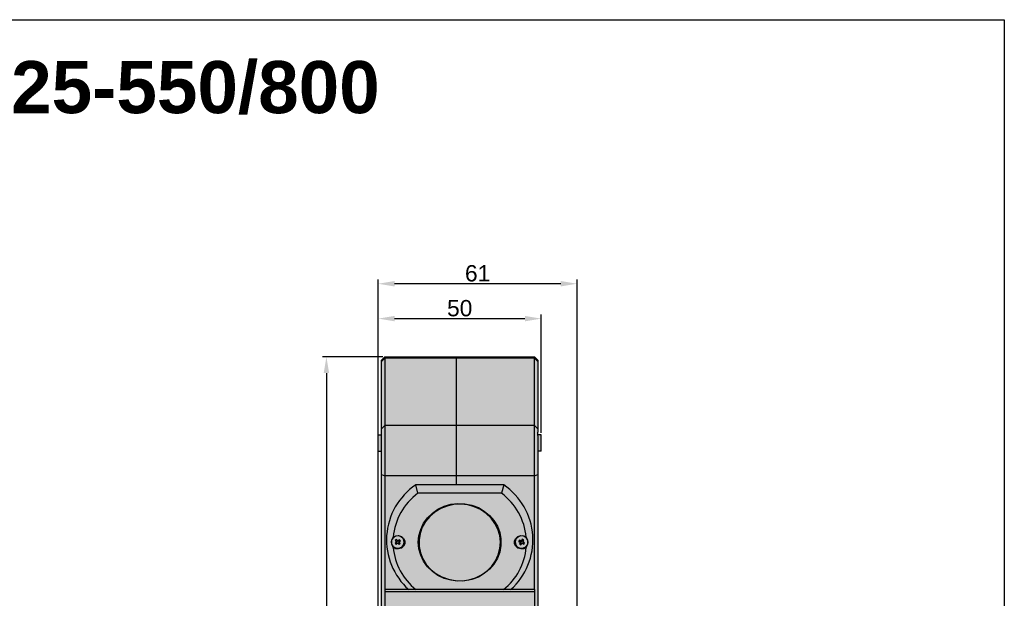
# Model space of a CAD drawing. Header units: millimetres. Extents: x 1690 to 10670, y 1931 to 4673.
# Tile 19 of 48: x 5410 to 5712, y 2572 to 2749. Entities that reach past the tile are written whole.
import ezdxf

# ---------------------------------------------------------------- set-up
doc = ezdxf.new("R2010")
doc.units = ezdxf.units.MM
doc.styles.get("Standard").update_dxf_attribs({"font": 'arial.ttf'})
doc.dimstyles.new('ISO-25', dxfattribs={"dimtxt": 2.5, "dimasz": 2.5, "dimexe": 1.25, "dimexo": 0.625, "dimtad": 1, "dimdec": 0, "dimtxsty": 'Standard', "dimcen": 2.5, "dimadec": 0, "dimazin": 0, "dimtfac": 1, "dimtdec": 0, "dimtmove": 0, "dimatfit": 3, "dimfxl": 0, "dimarcsym": 0})

# ---------------------------------------------------------------- blocks, each defined once
blk = doc.blocks.new('*D223')
at = {"color": 0, "lineweight": -2, "transparency": 16777216}
for p, q in [((5519.916233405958, 2625.362401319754), (5519.916233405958, 2658.909929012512)), ((5569.916234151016, 2622.581565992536), (5569.916234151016, 2658.909929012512)), ((5524.916233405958, 2657.659929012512), (5564.916234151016, 2657.659929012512))]:
    blk.add_line(p, q, dxfattribs=at)
at = {"color": 0, "transparency": 16777216}
for points in [[(5524.916233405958, 2658.493262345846), (5524.916233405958, 2656.826595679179), (5519.916233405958, 2657.659929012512)], [(5564.916234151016, 2658.493262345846), (5564.916234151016, 2656.826595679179), (5569.916234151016, 2657.659929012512)]]:
    blk.add_solid(points, dxfattribs=at)
at = {"layer": 'Defpoints', "color": 0, "transparency": 16777216}
for p in [(5569.916234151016, 2657.659929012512), (5519.916233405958, 2624.737401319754), (5569.916234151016, 2621.956565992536)]:
    blk.add_point(p, dxfattribs=at)
at = {"color": 0, "transparency": 16777216, "insert": (5544.916233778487, 2660.837793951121), "char_height": 5, "attachment_point": 5}
blk.add_mtext('50', dxfattribs=at)
blk = doc.blocks.new('*D225')
at = {"color": 0, "lineweight": -2, "transparency": 16777216}
for p, q in [((5519.916233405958, 2545.862404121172), (5519.916233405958, 2669.616043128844)), ((5575.916234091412, 2668.366043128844), (5524.916233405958, 2668.366043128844)), ((5580.916234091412, 2535.081560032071), (5580.916234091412, 2669.616043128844))]:
    blk.add_line(p, q, dxfattribs=at)
at = {"color": 0, "transparency": 16777216}
for points in [[(5524.916233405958, 2669.199376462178), (5524.916233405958, 2667.532709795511), (5519.916233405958, 2668.366043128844)], [(5575.916234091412, 2669.199376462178), (5575.916234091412, 2667.532709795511), (5580.916234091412, 2668.366043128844)]]:
    blk.add_solid(points, dxfattribs=at)
at = {"layer": 'Defpoints', "color": 0, "transparency": 16777216}
for p in [(5519.916233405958, 2668.366043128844), (5519.916233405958, 2545.237404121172), (5580.916234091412, 2534.456560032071)]:
    blk.add_point(p, dxfattribs=at)
at = {"color": 0, "transparency": 16777216, "insert": (5550.416233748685, 2671.543908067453), "char_height": 5, "attachment_point": 5}
blk.add_mtext('61', dxfattribs=at)
blk = doc.blocks.new('*D226')
at = {"color": 0, "lineweight": -2, "transparency": 16777216}
for p, q in [((5521.291233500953, 2645.956555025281), (5502.773198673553, 2645.956555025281)), ((5504.023198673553, 2640.956555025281), (5504.023198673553, 2300.956559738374)), ((5537.38640918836, 2295.956559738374), (5502.773198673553, 2295.956559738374))]:
    blk.add_line(p, q, dxfattribs=at)
at = {"color": 0, "transparency": 16777216}
for points in [[(5503.18986534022, 2640.956555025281), (5504.856532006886, 2640.956555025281), (5504.023198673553, 2645.956555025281)], [(5503.18986534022, 2300.956559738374), (5504.856532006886, 2300.956559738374), (5504.023198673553, 2295.956559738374)]]:
    blk.add_solid(points, dxfattribs=at)
at = {"layer": 'Defpoints', "color": 0, "transparency": 16777216}
for p in [(5521.916233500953, 2645.956555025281), (5504.023198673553, 2295.956559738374), (5538.01140918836, 2295.956559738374)]:
    blk.add_point(p, dxfattribs=at)
at = {"color": 0, "transparency": 16777216, "insert": (5500.843628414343, 2470.956557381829), "char_height": 5, "attachment_point": 5, "rotation": 90}
blk.add_mtext('350', dxfattribs=at)

msp = doc.modelspace()

# ---------------------------------------------------------------- hatches: boundary and pattern name
h = msp.add_hatch(color=254)
h.dxf.hatch_style = 1
h.paths.add_polyline_path([(5543.916233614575, 2645.474115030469), (5521.916233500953, 2645.474115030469), (5521.916233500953, 2624.808350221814), (5543.916233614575, 2624.808350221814)])
h.paths.add_polyline_path([(5567.916233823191, 2645.474115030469), (5543.916233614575, 2645.474115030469), (5543.916233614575, 2624.808350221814), (5567.916233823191, 2624.808350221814)])
h.paths.add_polyline_path([(5567.916233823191, 2624.808350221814), (5543.916233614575, 2624.808350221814), (5543.916233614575, 2609.427788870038), (5567.916233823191, 2609.427788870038)])
h.paths.add_polyline_path([(5543.916233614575, 2624.808350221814), (5521.916233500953, 2624.808350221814), (5521.916233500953, 2609.427788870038), (5543.916233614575, 2609.427788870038)])
h.paths.add_polyline_path([(5521.916233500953, 2645.474115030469), (5520.916233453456, 2644.534418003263), (5520.916233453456, 2623.868653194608), (5521.916233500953, 2624.808350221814)])
h.paths.add_polyline_path([(5521.916233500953, 2624.808350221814), (5520.916233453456, 2623.868653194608), (5520.916233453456, 2609.769800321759), (5521.916233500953, 2609.427788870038)])
h.paths.add_polyline_path([(5520.916233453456, 2621.956565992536), (5519.916233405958, 2621.956565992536), (5519.916233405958, 2616.956570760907), (5520.916233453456, 2616.956570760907)])
edge = h.paths.add_edge_path()
edge.add_spline(control_points=[(5568.916232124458, 2621.524849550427), (5568.879159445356, 2621.661207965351), (5568.839133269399, 2621.808429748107), (5568.812164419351, 2621.946435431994), (5568.810245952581, 2621.956565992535)], knot_values=[0.7476495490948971, 0.7476495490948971, 0.7476495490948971, 0.7476495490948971, 0.9813792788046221, 0.9999999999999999, 0.9999999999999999, 0.9999999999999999, 0.9999999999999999], degree=3, periodic=0)
edge.add_spline(control_points=[(5568.810245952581, 2621.956565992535), (5568.772662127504, 2622.155029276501), (5568.751906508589, 2622.520286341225), (5568.860581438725, 2622.71903006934), (5568.916232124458, 2622.820803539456)], knot_values=[0, 0, 0, 0, 0.3647902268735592, 0.7476495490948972, 0.7476495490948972, 0.7476495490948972, 0.7476495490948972], degree=3, periodic=0)
edge.add_line((5568.916232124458, 2622.820803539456), (5568.916232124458, 2623.868653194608))
edge.add_line((5568.916232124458, 2623.868653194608), (5567.916233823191, 2624.808350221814))
edge.add_line((5567.916233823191, 2624.808350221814), (5567.916233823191, 2609.427788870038))
edge.add_line((5567.916233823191, 2609.427788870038), (5568.916232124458, 2609.769800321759))
edge.add_line((5568.916232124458, 2609.769800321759), (5568.916232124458, 2621.524849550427))
edge = h.paths.add_edge_path()
edge.add_line((5569.916234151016, 2621.956565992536), (5568.810245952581, 2621.956565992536))
edge.add_spline(control_points=[(5568.810245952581, 2621.956565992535), (5568.812164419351, 2621.946435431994), (5568.839133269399, 2621.808429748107), (5568.879159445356, 2621.661207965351), (5568.916232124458, 2621.524849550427)], knot_values=[0.7476495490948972, 0.7476495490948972, 0.7476495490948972, 0.7476495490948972, 0.7662702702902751, 1, 1, 1, 1], degree=3, periodic=0)
edge.add_line((5568.916232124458, 2621.524849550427), (5568.916232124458, 2616.956570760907))
edge.add_line((5568.916232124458, 2616.956570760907), (5569.916234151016, 2616.956570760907))
edge.add_line((5569.916234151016, 2616.956570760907), (5569.916234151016, 2621.956565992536))
h.paths.add_polyline_path([(5568.916232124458, 2644.534418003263), (5567.916233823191, 2645.474115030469), (5567.916233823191, 2624.808350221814), (5568.916232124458, 2623.868653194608)])
h.paths.add_polyline_path([(5567.916233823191, 2645.956555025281), (5567.916233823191, 2645.474115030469), (5568.916232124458, 2644.534418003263), (5568.916232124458, 2644.856670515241), (5568.916232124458, 2644.956567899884)])
h.paths.add_polyline_path([(5567.916233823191, 2645.956555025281), (5543.916233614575, 2645.956555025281), (5543.916233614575, 2645.474115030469), (5567.916233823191, 2645.474115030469)])
h.paths.add_polyline_path([(5543.916233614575, 2645.956555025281), (5521.916233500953, 2645.956555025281), (5521.916233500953, 2645.474115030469), (5543.916233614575, 2645.474115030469)])
h.paths.add_polyline_path([(5521.916233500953, 2645.474115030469), (5521.916233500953, 2645.956555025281), (5520.916233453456, 2644.956567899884), (5520.916233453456, 2644.534418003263)])
h.paths.add_polyline_path([(5531.416233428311, 2606.608727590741), (5543.916233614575, 2606.608727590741), (5543.916233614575, 2609.427788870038), (5521.916233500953, 2609.427788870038), (5521.916233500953, 2574.481719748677), (5529.290235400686, 2574.481719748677, -0.4884516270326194)])
h.paths.add_polyline_path([(5567.916233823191, 2609.427788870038), (5543.916233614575, 2609.427788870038), (5543.916233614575, 2606.608727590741), (5558.416233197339, 2606.608727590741, -0.4884516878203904), (5560.542230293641, 2574.481719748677), (5567.916233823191, 2574.481719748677)])
h.paths.add_polyline_path([(5558.416233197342, 2606.608727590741), (5543.916233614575, 2606.608727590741), (5531.41623342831, 2606.608727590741), (5532.100227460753, 2604.045280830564), (5557.732240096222, 2604.045280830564)])
edge = h.paths.add_edge_path()
edge.add_line((5558.416233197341, 2606.608727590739), (5557.732240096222, 2604.045280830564))
edge.add_arc((5546.472799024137, 2588.790718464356), 18.9598704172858, 5.414440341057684, 53.568847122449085, ccw=False)
edge.add_spline(control_points=[(5565.348074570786, 2590.579757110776), (5565.445947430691, 2590.389162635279), (5565.543820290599, 2590.198568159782), (5565.619586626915, 2589.993398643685)], knot_values=[0, 0, 0, 0, 0.2209801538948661, 0.2209801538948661, 0.2209801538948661, 0.2209801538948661], degree=3, periodic=0)
edge.add_line((5565.619586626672, 2589.993398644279), (5565.824438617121, 2589.641445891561))
edge.add_line((5565.824438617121, 2589.641445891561), (5565.908395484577, 2588.912406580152))
edge.add_line((5565.908395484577, 2588.912406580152), (5565.689065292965, 2588.208654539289))
edge.add_line((5565.689065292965, 2588.208654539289), (5565.609663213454, 2588.115933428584))
edge.add_spline(control_points=[(5565.609663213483, 2588.115933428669), (5565.59451081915, 2588.065858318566), (5565.519912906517, 2587.836497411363), (5565.423527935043, 2587.614472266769), (5565.348074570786, 2587.440663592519)], knot_values=[0.7958609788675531, 0.7958609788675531, 0.7958609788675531, 0.7958609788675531, 0.8401931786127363, 1, 1, 1, 1], degree=3, periodic=0)
edge.add_arc((5546.5156691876, 2589.216179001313), 18.91591783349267, 308.8359199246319, 354.6140856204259, ccw=False)
edge.add_line((5558.377695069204, 2574.481719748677), (5558.916234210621, 2574.481719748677))
edge.add_line((5558.916234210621, 2574.481719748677), (5560.542230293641, 2574.481719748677))
edge.add_arc((5546.959066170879, 2589.716704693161), 20.41095573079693, 311.7194659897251, 415.8525631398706)
h.paths.add_polyline_path([(5557.732240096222, 2604.045280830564), (5532.100227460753, 2604.045280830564, 0.2132608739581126), (5524.484391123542, 2590.579757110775), (5525.27821556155, 2590.988689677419), (5526.180072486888, 2591.062614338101), (5527.037254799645, 2590.789014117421), (5527.704619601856, 2590.21421672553), (5528.069165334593, 2589.435556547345), (5528.069165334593, 2588.58486415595), (5527.704619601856, 2587.806203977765), (5527.037254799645, 2587.231406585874), (5526.180072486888, 2586.957806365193), (5525.27821556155, 2587.031731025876), (5524.484391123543, 2587.440663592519, 0.2024445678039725), (5531.454772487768, 2574.481719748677), (5558.377695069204, 2574.481719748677, 0.2024444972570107), (5565.348074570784, 2587.440663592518), (5564.554252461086, 2587.031731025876), (5563.652393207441, 2586.957806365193), (5562.795211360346, 2587.231406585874), (5562.127847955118, 2587.806203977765), (5561.763302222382, 2588.58486415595), (5561.763302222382, 2589.435556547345), (5562.127847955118, 2590.21421672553), (5562.795211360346, 2590.789014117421), (5563.652393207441, 2591.062614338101), (5564.554252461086, 2590.988689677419), (5565.348074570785, 2590.579757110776, 0.213260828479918)])
h.paths.add_polyline_path([(5555.438306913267, 2595.693001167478), (5556.488835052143, 2593.925872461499), (5557.206441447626, 2592.017331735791), (5557.570480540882, 2590.022289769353), (5557.570480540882, 2587.998130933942), (5557.206441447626, 2586.003074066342), (5556.488835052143, 2584.094533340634), (5555.438306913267, 2582.327419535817), (5554.0850765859, 2580.752545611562), (5552.468073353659, 2579.415225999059), (5550.633820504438, 2578.353950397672), (5548.635083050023, 2577.599221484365), (5546.529358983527, 2577.172765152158), (5544.377230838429, 2577.086859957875), (5542.240607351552, 2577.343964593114), (5540.180955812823, 2577.936688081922), (5538.257530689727, 2578.847968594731), (5536.525663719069, 2580.051609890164), (5535.035179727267, 2581.512966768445), (5533.828954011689, 2583.190003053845), (5532.941689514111, 2585.034483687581), (5532.398910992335, 2586.99333073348), (5532.216233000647, 2589.010202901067), (5532.398910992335, 2591.027075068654), (5532.941689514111, 2592.985937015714), (5533.828954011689, 2594.830402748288), (5535.035179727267, 2596.507439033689), (5536.525663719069, 2597.968795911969), (5538.257530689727, 2599.172452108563), (5540.180955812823, 2600.083717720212), (5542.240607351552, 2600.676456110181), (5544.377230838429, 2600.93356074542), (5546.529358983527, 2600.847640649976), (5548.635083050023, 2600.42119921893), (5550.633820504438, 2599.666455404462), (5552.468073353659, 2598.605194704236), (5554.0850765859, 2597.267875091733)], flags=16)
h.paths.add_polyline_path([(5554.52007128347, 2596.460291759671), (5555.734109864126, 2594.826975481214), (5556.636933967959, 2593.024352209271), (5557.202574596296, 2591.104277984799), (5557.416234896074, 2589.108244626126), (5557.416234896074, 2589.141835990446), (5557.267390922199, 2587.134519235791), (5556.764696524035, 2585.199052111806), (5555.921141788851, 2583.371245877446), (5554.761000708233, 2581.703686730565), (5553.317640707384, 2580.244371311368), (5551.632587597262, 2579.035261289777), (5549.754316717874, 2578.111135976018), (5547.736863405, 2577.498593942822), (5545.638265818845, 2577.215263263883), (5543.518897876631, 2577.269265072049), (5541.439727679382, 2577.65907944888), (5539.460570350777, 2578.373470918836), (5537.638363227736, 2579.391890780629), (5536.025526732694, 2580.685043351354), (5534.668458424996, 2582.215735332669), (5533.606201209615, 2583.939918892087), (5532.869312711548, 2585.808002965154), (5532.478992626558, 2587.766239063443), (5532.446468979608, 2589.758285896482), (5532.772677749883, 2591.726848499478), (5533.448233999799, 2593.615302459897), (5534.453704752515, 2595.369288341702), (5535.760163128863, 2596.938380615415), (5537.330024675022, 2598.277428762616), (5539.118126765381, 2599.34789838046), (5541.073030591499, 2600.119003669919), (5543.138497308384, 2600.568571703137), (5545.255104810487, 2600.683638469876), (5547.361965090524, 2600.460925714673), (5549.398465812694, 2599.906840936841), (5551.306021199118, 2599.037298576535), (5553.029750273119, 2597.877332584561)], flags=0)
edge = h.paths.add_edge_path(flags=17)
edge.add_line((5532.100227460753, 2604.045280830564), (5531.41623342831, 2606.608727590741))
edge.add_arc((5542.873402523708, 2589.716704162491), 20.41095733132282, 124.1474408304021, 228.2805267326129)
edge.add_line((5529.290235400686, 2574.481719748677), (5530.916233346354, 2574.481719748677))
edge.add_line((5530.916233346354, 2574.481719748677), (5531.454772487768, 2574.481719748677))
edge.add_arc((5543.316791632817, 2589.216178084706), 18.91591289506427, 185.3859130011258, 231.1640942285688, ccw=False)
edge.add_spline(control_points=[(5524.484391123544, 2587.440663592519), (5524.391292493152, 2587.675263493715), (5524.298193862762, 2587.909863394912), (5524.224122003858, 2588.146113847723)], knot_values=[0, 0, 0, 0, 0.2102004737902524, 0.2102004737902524, 0.2102004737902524, 0.2102004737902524], degree=3, periodic=0)
edge.add_line((5524.224122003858, 2588.146113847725), (5524.021797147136, 2588.476100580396))
edge.add_line((5524.021797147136, 2588.476100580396), (5523.920633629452, 2589.203217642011))
edge.add_line((5523.920633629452, 2589.203217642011), (5524.123282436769, 2589.911350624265))
edge.add_line((5524.123282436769, 2589.911350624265), (5524.209398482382, 2590.01661610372))
edge.add_spline(control_points=[(5524.209398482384, 2590.016616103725), (5524.228290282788, 2590.071153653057), (5524.306248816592, 2590.271394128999), (5524.408937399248, 2590.449147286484), (5524.484391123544, 2590.579757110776)], knot_values=[0.7825086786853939, 0.7825086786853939, 0.7825086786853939, 0.7825086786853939, 0.8401912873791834, 1, 1, 1, 1], degree=3, periodic=0)
edge.add_arc((5543.359664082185, 2588.790718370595), 18.95986784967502, 126.43114188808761, 174.5855586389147, ccw=False)
h.paths.add_polyline_path([(5567.916233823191, 2574.481719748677), (5560.542230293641, 2574.481719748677), (5558.916234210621, 2574.481719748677), (5558.377695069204, 2574.481719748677), (5531.454772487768, 2574.481719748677), (5530.916233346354, 2574.481719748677), (5529.290235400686, 2574.481719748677), (5521.916233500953, 2574.481719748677), (5521.916233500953, 2573.797681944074), (5567.916233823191, 2573.797681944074)])
h.paths.add_polyline_path([(5567.916233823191, 2573.797681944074), (5521.916233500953, 2573.797681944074), (5521.916233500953, 2558.480688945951), (5524.916233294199, 2558.480688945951, -1.048213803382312), (5524.916233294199, 2552.842536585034), (5521.916233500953, 2552.842536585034), (5521.916233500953, 2532.451206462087), (5567.916233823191, 2532.451206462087), (5567.916233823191, 2552.842536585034), (5564.916235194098, 2552.842536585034, -1.048213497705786), (5564.916235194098, 2558.480688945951), (5567.916233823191, 2558.480688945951)])
h = msp.add_hatch(color=254)
h.dxf.hatch_style = 1
h.paths.add_polyline_path([(5521.916233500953, 2573.797681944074), (5521.916233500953, 2574.481719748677), (5521.916233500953, 2609.427788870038), (5520.916233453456, 2609.769800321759), (5520.916233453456, 2523.079687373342), (5521.916233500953, 2522.73767592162), (5521.916233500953, 2525.163063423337), (5521.916233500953, 2527.324357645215), (5521.916233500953, 2532.451206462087), (5521.916233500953, 2552.842536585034), (5521.916233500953, 2553.69759501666), (5521.916233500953, 2558.480688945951)])
h.paths.add_polyline_path([(5520.916233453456, 2565.95655681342), (5519.916233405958, 2565.95655681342), (5519.916233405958, 2557.956555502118), (5520.916233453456, 2557.956555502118)])
h.paths.add_polyline_path([(5520.916233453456, 2557.956555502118), (5519.916233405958, 2557.956555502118), (5519.916233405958, 2543.95655693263), (5520.916233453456, 2543.95655693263)])
h.paths.add_polyline_path([(5520.916233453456, 2543.95655693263), (5519.916233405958, 2543.95655693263), (5519.916233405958, 2535.956555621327), (5520.916233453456, 2535.956555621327)])
h.paths.add_polyline_path([(5568.916232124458, 2538.930499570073), (5568.916232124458, 2609.769800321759), (5567.916233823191, 2609.427788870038), (5567.916233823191, 2574.481719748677), (5567.916233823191, 2573.797681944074), (5567.916233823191, 2558.480688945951), (5567.916233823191, 2553.69759501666), (5567.916233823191, 2552.842536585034), (5567.916233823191, 2532.451206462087), (5567.916233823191, 2527.324357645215), (5567.916233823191, 2525.163063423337), (5567.916233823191, 2522.73767592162), (5568.916232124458, 2523.079687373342)])
h.paths.add_polyline_path([(5568.916232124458, 2523.079687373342), (5567.916233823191, 2522.73767592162), (5567.916233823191, 2520.379954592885), (5567.916233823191, 2519.524911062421), (5567.916233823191, 2518.633434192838), (5568.916232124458, 2518.633434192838)])
h.paths.add_polyline_path([(5568.916232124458, 2518.633434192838), (5567.916233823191, 2518.633434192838), (5567.916233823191, 2494.435110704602), (5567.916233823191, 2405.956560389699), (5568.916232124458, 2405.956560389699)])
at = {"true_color": 0xff7575}
h = msp.add_hatch(color=11, dxfattribs=at)
h.dxf.hatch_style = 1
h.paths.add_polyline_path([(5557.267390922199, 2587.134519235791), (5557.414763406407, 2589.121991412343), (5557.202574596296, 2591.104277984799), (5556.636933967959, 2593.024352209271), (5555.734109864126, 2594.826975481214), (5554.52007128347, 2596.460291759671), (5553.029750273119, 2597.877332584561), (5551.306021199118, 2599.037298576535), (5549.398465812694, 2599.906840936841), (5547.361965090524, 2600.460925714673), (5545.255104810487, 2600.683638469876), (5543.138497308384, 2600.568571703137), (5541.073030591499, 2600.119003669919), (5539.118126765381, 2599.34789838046), (5537.330024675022, 2598.277428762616), (5535.760163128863, 2596.938380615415), (5534.453704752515, 2595.369288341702), (5533.448233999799, 2593.615302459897), (5532.772677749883, 2591.726848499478), (5532.446468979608, 2589.758285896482), (5532.478992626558, 2587.766239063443), (5532.869312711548, 2585.808002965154), (5533.606201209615, 2583.939918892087), (5534.668458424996, 2582.215735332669), (5536.025526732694, 2580.685043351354), (5537.638363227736, 2579.391890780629), (5539.460570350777, 2578.373470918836), (5541.439727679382, 2577.65907944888), (5543.518897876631, 2577.269265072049), (5545.638265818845, 2577.215263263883), (5547.736863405, 2577.498593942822), (5549.754316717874, 2578.111135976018), (5551.632587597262, 2579.035261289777), (5553.317640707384, 2580.244371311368), (5554.761000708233, 2581.703686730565), (5555.921141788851, 2583.371245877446), (5556.764696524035, 2585.199052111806)])
h.paths.add_polyline_path([(5556.916233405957, 2313.05655969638), (5532.916233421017, 2313.05655969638, 0.4142135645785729), (5530.916233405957, 2311.05655969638), (5530.916233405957, 2307.056559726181, 0.4142135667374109), (5532.916233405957, 2305.05655969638), (5556.916233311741, 2305.05655969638, 0.4142135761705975), (5558.916233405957, 2307.05655969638), (5558.916233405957, 2311.056559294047, 0.4142136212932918)])
h = msp.add_hatch(color=254)
h.dxf.hatch_style = 1
h.paths.add_polyline_path([(5537.636987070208, 2368.356559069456), (5532.195479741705, 2368.356559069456, 0.07311594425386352), (5532.195479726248, 2367.556560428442), (5537.636987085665, 2367.556560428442, 0.07311594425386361)], flags=16)
h.paths.add_polyline_path([(5557.636987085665, 2367.556560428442), (5552.195479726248, 2367.556560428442, 0.8637315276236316)])
h.paths.add_polyline_path([(5557.636987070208, 2368.356559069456), (5552.195479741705, 2368.356559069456, 0.07311594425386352), (5552.195479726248, 2367.556560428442), (5557.636987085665, 2367.556560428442, 0.07311594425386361)])
h.paths.add_polyline_path([(5531.916233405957, 2367.956559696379, 1), (5537.916233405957, 2367.956559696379, 1)])
h.paths.add_polyline_path([(5524.086225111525, 2558.022657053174), (5526.465700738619, 2553.424099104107, 0.8918122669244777)], flags=17)
h.paths.add_polyline_path([(5523.36676584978, 2557.693922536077, 0.8918121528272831), (5525.746241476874, 2553.09536458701)], flags=17)
h.paths.add_polyline_path([(5523.36676584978, 2557.693922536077), (5523.36676584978, 2558.035948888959, -0.07027527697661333), (5524.086225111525, 2558.364668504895), (5524.086225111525, 2558.022657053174, -0.8918122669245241), (5526.465700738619, 2553.424099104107), (5526.330736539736, 2553.684929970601, -0.05609877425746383), (5525.746241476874, 2553.437390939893), (5525.746241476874, 2553.09536458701, -0.08179317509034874), (5524.9162332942, 2552.927089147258), (5524.9162332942, 2552.842536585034, 1.048213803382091), (5524.916233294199, 2558.480688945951), (5521.916233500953, 2558.480688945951), (5521.916233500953, 2553.69759501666), (5522.968744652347, 2553.69759501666, -0.4706430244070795)])
h.paths.add_polyline_path([(5522.968744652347, 2553.69759501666), (5521.916233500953, 2553.69759501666), (5521.916233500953, 2552.842536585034), (5524.9162332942, 2552.842536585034), (5524.9162332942, 2552.927089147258, -0.2097722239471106)], flags=17)
h.paths.add_polyline_path([(5567.916233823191, 2558.480688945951), (5564.916235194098, 2558.480688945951, 1.048213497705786), (5564.916235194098, 2552.842536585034), (5564.916235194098, 2552.927089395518, -0.7549503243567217), (5563.366767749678, 2557.693922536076), (5563.366767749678, 2558.035948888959, -0.07027696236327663), (5564.086225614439, 2558.364668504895), (5564.086225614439, 2558.022657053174, -0.8190905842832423), (5566.806865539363, 2553.69759501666), (5567.916233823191, 2553.69759501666)])
h.paths.add_polyline_path([(5567.916233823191, 2553.69759501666), (5566.806865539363, 2553.69759501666, -0.04202359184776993), (5566.465702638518, 2553.424099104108), (5566.330728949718, 2553.684948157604, -0.05616454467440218), (5565.746241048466, 2553.437390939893), (5565.746241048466, 2553.09536458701, -0.08179296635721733), (5564.916235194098, 2552.927089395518), (5564.916235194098, 2552.842536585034), (5567.916233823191, 2552.842536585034)], flags=17)
h.paths.add_polyline_path([(5564.086225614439, 2558.022657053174), (5564.086225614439, 2558.364668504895, 0.07027696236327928), (5563.366767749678, 2558.035948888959), (5565.746241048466, 2553.437390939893, 0.05616454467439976), (5566.330728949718, 2553.684948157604)], flags=17)
h.paths.add_polyline_path([(5565.689065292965, 2588.208654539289), (5565.908395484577, 2588.912406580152), (5565.824438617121, 2589.641445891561), (5565.44997616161, 2590.284803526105), (5564.842016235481, 2590.744519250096), (5564.093109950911, 2590.95063211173), (5563.317280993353, 2590.871745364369), (5562.632632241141, 2590.519854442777), (5562.143401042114, 2589.948558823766), (5561.924070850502, 2589.244821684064), (5562.008027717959, 2588.515782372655), (5562.38249017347, 2587.872424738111), (5562.990450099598, 2587.412694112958), (5563.739356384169, 2587.206596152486), (5564.515189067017, 2587.285482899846), (5565.199834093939, 2587.637358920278)])
h.paths.add_polyline_path([(5563.721236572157, 2588.220202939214), (5563.278027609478, 2588.437685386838), (5563.44004048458, 2588.729226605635, 0.4345341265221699), (5563.312982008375, 2589.109608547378), (5563.002736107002, 2589.261853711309), (5563.234180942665, 2589.678326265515), (5563.549018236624, 2589.523827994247, 0.3896113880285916), (5563.949220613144, 2589.645484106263), (5564.111229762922, 2589.937010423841), (5564.554438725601, 2589.719527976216), (5564.392425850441, 2589.427986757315, 0.4421727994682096), (5564.525892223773, 2589.044790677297), (5564.525754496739, 2589.044542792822), (5564.829730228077, 2588.895374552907), (5564.598285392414, 2588.478887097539), (5564.283386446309, 2588.633415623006, 0.3895918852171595), (5563.883245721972, 2588.511744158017)], flags=16)
h.paths.add_polyline_path([(5527.911833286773, 2588.954010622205), (5527.810669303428, 2589.68112768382), (5527.421095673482, 2590.316513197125), (5526.80241994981, 2590.763428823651), (5526.048830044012, 2590.953865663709), (5525.275053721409, 2590.858796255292), (5524.598891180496, 2590.492719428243), (5524.123282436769, 2589.911350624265), (5523.920633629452, 2589.203217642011), (5524.021797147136, 2588.476100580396), (5524.411371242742, 2587.84071506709), (5525.030046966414, 2587.393784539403), (5525.783636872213, 2587.203362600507), (5526.557412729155, 2587.298417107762), (5527.233575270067, 2587.664508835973), (5527.709184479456, 2588.24586273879)])
h.paths.add_polyline_path([(5526.697145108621, 2588.596993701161), (5526.320929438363, 2588.287526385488), (5526.090394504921, 2588.534989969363, 0.3940511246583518), (5525.664180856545, 2588.559052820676), (5525.403713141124, 2588.344791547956), (5525.074377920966, 2588.69832159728), (5525.344293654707, 2588.9203552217, 0.04350978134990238), (5525.377371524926, 2588.953807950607), (5525.377197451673, 2588.953994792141), (5525.393274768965, 2588.974996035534, 0.3514529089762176), (5525.365856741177, 2589.312756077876), (5525.135321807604, 2589.560219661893), (5525.511537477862, 2589.869701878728), (5525.742071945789, 2589.622223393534, 0.3940510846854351), (5526.168286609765, 2589.598160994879), (5526.428753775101, 2589.812421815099), (5526.758088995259, 2589.458906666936), (5526.488183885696, 2589.236881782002, 0.3909683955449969), (5526.443706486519, 2588.872196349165), (5526.453378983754, 2588.859562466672, 0.01853213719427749), (5526.466610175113, 2588.844472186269)], flags=16)

# ---------------------------------------------------------------- linework, layer by layer
for p, q in [((5520.916233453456, 2644.956567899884), (5521.916233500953, 2645.956555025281)), ((5520.916233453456, 2644.534418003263), (5521.916233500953, 2645.474115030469)), ((5520.916233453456, 2644.534418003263), (5520.916233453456, 2644.956567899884)), ((5520.916233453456, 2623.868653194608), (5520.916233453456, 2644.534418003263)), ((5521.916233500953, 2645.956555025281), (5521.916233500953, 2645.474115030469)), ((5521.916233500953, 2645.956555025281), (5543.916233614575, 2645.956555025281)), ((5521.916233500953, 2645.474115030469), (5521.916233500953, 2624.808350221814)), ((5543.916233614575, 2645.474115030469), (5521.916233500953, 2645.474115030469)), ((5543.916233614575, 2645.956555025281), (5567.916233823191, 2645.956555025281)), ((5543.916233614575, 2645.474115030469), (5543.916233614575, 2645.956555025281)), ((5567.916233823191, 2645.474115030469), (5543.916233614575, 2645.474115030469)), ((5543.916233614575, 2624.808350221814), (5543.916233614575, 2645.474115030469)), ((5567.916233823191, 2645.474115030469), (5567.916233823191, 2645.956555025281)), ((5567.916233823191, 2645.956555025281), (5568.916232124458, 2644.956567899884)), ((5567.916233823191, 2624.808350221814), (5567.916233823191, 2645.474115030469)), ((5567.916233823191, 2645.474115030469), (5568.916232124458, 2644.534418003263)), ((5568.916232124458, 2644.956567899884), (5568.916232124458, 2644.952157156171)), ((5568.916232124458, 2644.952157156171), (5568.916232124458, 2644.856670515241)), ((5568.916232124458, 2644.856670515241), (5568.916232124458, 2644.534418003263)), ((5568.916232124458, 2644.534418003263), (5568.916232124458, 2623.868653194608)), ((5520.916233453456, 2623.868653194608), (5521.916233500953, 2624.808350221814)), ((5520.916233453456, 2609.769800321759), (5520.916233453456, 2623.868653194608)), ((5521.916233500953, 2624.808350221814), (5521.916233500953, 2609.427788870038)), ((5543.916233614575, 2624.808350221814), (5521.916233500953, 2624.808350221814)), ((5567.916233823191, 2624.808350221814), (5543.916233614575, 2624.808350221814)), ((5543.916233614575, 2609.427788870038), (5543.916233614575, 2624.808350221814)), ((5567.916233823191, 2609.427788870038), (5567.916233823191, 2624.808350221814)), ((5567.916233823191, 2624.808350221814), (5568.916232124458, 2623.868653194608)), ((5568.916232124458, 2623.868653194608), (5568.916232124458, 2622.820803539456)), ((5519.916233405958, 2616.956570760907), (5519.916233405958, 2621.956565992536)), ((5519.916233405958, 2621.956565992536), (5520.916233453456, 2621.956565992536)), ((5569.916234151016, 2621.956565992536), (5568.810245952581, 2621.956565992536)), ((5568.916232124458, 2621.524849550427), (5568.916232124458, 2609.769800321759)), ((5569.916234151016, 2616.956570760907), (5569.916234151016, 2621.956565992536)), ((5519.916233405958, 2616.956570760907), (5520.916233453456, 2616.956570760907)), ((5569.916234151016, 2616.956570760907), (5568.916232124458, 2616.956570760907)), ((5520.916233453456, 2609.769800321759), (5521.916233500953, 2609.427788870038)), ((5520.916233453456, 2523.079687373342), (5520.916233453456, 2609.769800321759)), ((5543.916233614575, 2609.427788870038), (5521.916233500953, 2609.427788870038)), ((5521.916233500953, 2609.427788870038), (5521.916233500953, 2574.481719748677)), ((5567.916233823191, 2609.427788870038), (5543.916233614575, 2609.427788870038)), ((5543.916233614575, 2606.608727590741), (5543.916233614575, 2609.427788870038)), ((5567.916233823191, 2609.427788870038), (5568.916232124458, 2609.769800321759)), ((5567.916233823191, 2574.481719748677), (5567.916233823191, 2609.427788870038)), ((5568.916232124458, 2609.769800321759), (5568.916232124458, 2538.930499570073)), ((5532.100227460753, 2604.045280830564), (5531.41623342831, 2606.608727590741)), ((5558.416233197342, 2606.608727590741), (5531.41623342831, 2606.608727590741)), ((5558.416233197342, 2606.608727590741), (5557.732240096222, 2604.045280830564)), ((5557.732240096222, 2604.045280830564), (5532.100227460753, 2604.045280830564)), ((5525.511537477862, 2589.869701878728), (5525.135321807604, 2589.560219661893)), ((5525.135321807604, 2589.560219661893), (5525.365856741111, 2589.312756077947)), ((5525.509797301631, 2589.738973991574), (5525.365856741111, 2589.312756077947)), ((5525.383654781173, 2588.962429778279), (5525.538944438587, 2589.165279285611)), ((5525.441609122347, 2589.812168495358), (5525.509797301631, 2589.738973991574)), ((5525.742071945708, 2589.622223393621), (5525.511537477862, 2589.869701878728)), ((5526.428753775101, 2589.812421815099), (5526.165402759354, 2589.595788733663)), ((5526.293522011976, 2589.068362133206), (5526.448812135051, 2588.865527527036)), ((5526.368733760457, 2589.685344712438), (5526.46973802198, 2589.768433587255)), ((5526.368733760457, 2589.685344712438), (5526.494738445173, 2589.2422735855)), ((5526.758088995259, 2589.458906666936), (5526.428753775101, 2589.812421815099)), ((5526.494738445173, 2589.2422735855), (5526.758088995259, 2589.458906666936)), ((5532.416233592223, 2589.69424070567), (5532.416233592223, 2588.941806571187)), ((5557.416234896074, 2589.69424070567), (5557.414763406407, 2589.874440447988)), ((5557.416234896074, 2588.941806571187), (5557.416234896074, 2589.69424070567)), ((5563.234180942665, 2589.678326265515), (5563.002736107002, 2589.261853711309)), ((5563.260861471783, 2589.645797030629), (5563.002736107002, 2589.261853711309)), ((5563.002736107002, 2589.261853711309), (5563.312982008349, 2589.109608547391)), ((5563.544426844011, 2589.526081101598), (5563.234180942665, 2589.678326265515)), ((5563.269347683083, 2589.661070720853), (5563.260861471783, 2589.645797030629)), ((5563.260861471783, 2589.645797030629), (5563.401532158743, 2589.576774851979)), ((5563.401532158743, 2589.576774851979), (5563.312982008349, 2589.109608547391)), ((5563.926820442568, 2589.611345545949), (5564.08211289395, 2589.81418015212)), ((5564.111229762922, 2589.937010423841), (5563.949220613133, 2589.645484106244)), ((5564.118792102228, 2589.870089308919), (5563.949220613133, 2589.645484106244)), ((5564.118792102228, 2589.870089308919), (5564.08211289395, 2589.81418015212)), ((5564.554438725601, 2589.719527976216), (5564.111229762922, 2589.937010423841)), ((5564.14639650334, 2589.919754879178), (5564.118792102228, 2589.870089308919)), ((5564.222854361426, 2589.819023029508), (5564.250458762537, 2589.868688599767)), ((5564.222854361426, 2589.819023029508), (5564.392425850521, 2589.427986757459)), ((5564.259533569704, 2589.335703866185), (5564.414826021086, 2589.132869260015)), ((5564.376589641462, 2589.098298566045), (5564.288039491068, 2588.631132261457)), ((5564.376589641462, 2589.098298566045), (5564.517264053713, 2589.029261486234)), ((5564.392425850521, 2589.427986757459), (5564.554438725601, 2589.719527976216)), ((5525.337728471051, 2588.914954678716), (5525.074377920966, 2588.69832159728)), ((5525.074377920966, 2588.69832159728), (5525.403713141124, 2588.344791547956)), ((5525.377057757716, 2588.954144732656), (5525.421649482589, 2588.906282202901)), ((5525.421649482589, 2588.906282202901), (5525.403713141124, 2588.344791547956)), ((5525.403713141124, 2588.344791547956), (5525.667064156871, 2588.561424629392)), ((5525.421649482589, 2588.906282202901), (5525.541059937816, 2589.004510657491)), ((5525.541059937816, 2589.004510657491), (5525.667064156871, 2588.561424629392)), ((5526.234335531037, 2588.961222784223), (5526.090394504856, 2588.534989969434)), ((5526.090394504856, 2588.534989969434), (5526.320929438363, 2588.287526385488)), ((5526.234335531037, 2588.961222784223), (5526.338865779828, 2588.849002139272)), ((5526.338865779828, 2588.849002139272), (5526.320929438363, 2588.287526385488)), ((5526.320929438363, 2588.287526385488), (5526.697145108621, 2588.596993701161)), ((5526.338865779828, 2588.849002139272), (5526.414083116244, 2588.91088666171)), ((5526.697145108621, 2588.596993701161), (5526.466610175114, 2588.844472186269)), ((5563.536152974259, 2588.82164360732), (5563.278027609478, 2588.437685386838)), ((5563.440040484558, 2588.729226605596), (5563.278027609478, 2588.437685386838)), ((5563.278027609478, 2588.437685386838), (5563.721236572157, 2588.220202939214)), ((5563.609611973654, 2588.95383180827), (5563.440040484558, 2588.729226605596)), ((5563.609611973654, 2588.95383180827), (5563.536152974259, 2588.82164360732)), ((5563.536152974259, 2588.82164360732), (5563.640215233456, 2588.770577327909)), ((5563.640215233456, 2588.770577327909), (5563.713674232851, 2588.902765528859)), ((5563.640215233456, 2588.770577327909), (5563.721236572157, 2588.220202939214)), ((5563.713674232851, 2588.902765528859), (5563.883245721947, 2588.511744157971)), ((5563.721236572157, 2588.220202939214), (5563.883245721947, 2588.511744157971)), ((5564.288039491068, 2588.631132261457), (5564.598285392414, 2588.478887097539)), ((5564.517264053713, 2589.029261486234), (5564.525750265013, 2589.044535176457)), ((5564.517264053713, 2589.029261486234), (5564.598285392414, 2588.478887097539)), ((5564.829730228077, 2588.895374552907), (5564.519484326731, 2589.047619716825)), ((5564.598285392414, 2588.478887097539), (5564.829730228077, 2588.895374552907)), ((5530.916233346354, 2574.481719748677), (5521.916233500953, 2574.481719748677)), ((5521.916233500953, 2574.481719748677), (5521.916233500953, 2573.797681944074)), ((5558.916234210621, 2574.481719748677), (5530.916233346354, 2574.481719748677)), ((5567.916233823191, 2574.481719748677), (5558.916234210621, 2574.481719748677)), ((5567.916233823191, 2574.481719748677), (5567.916233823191, 2573.797681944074)), ((5567.916233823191, 2573.797681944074), (5521.916233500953, 2573.797681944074)), ((5521.916233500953, 2573.797681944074), (5521.916233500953, 2558.480688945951)), ((5567.916233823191, 2573.797681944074), (5567.916233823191, 2558.480688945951))]:
    msp.add_line(p, q)
at = {"color": 1}
msp.add_lwpolyline([(4807.658535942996, 2749.40630132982), (5712.016726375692, 2749.40630132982), (5712.016726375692, 2063.551308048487), (4807.658535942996, 2063.551308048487)], close=True, dxfattribs=at)
at = {"flags": 128}
for points in [[(5532.216233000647, 2589.010202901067), (5532.398910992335, 2591.027075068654), (5532.941689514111, 2592.985937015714), (5533.828954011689, 2594.830402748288), (5535.035179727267, 2596.507439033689), (5536.525663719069, 2597.968795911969), (5538.257530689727, 2599.172452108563), (5540.180955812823, 2600.083717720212), (5542.240607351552, 2600.676456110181), (5544.377230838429, 2600.93356074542), (5546.529358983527, 2600.847640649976), (5548.635083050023, 2600.42119921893), (5550.633820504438, 2599.666455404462), (5552.468073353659, 2598.605194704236), (5554.0850765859, 2597.267875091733), (5555.438306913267, 2595.693001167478), (5556.488835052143, 2593.925872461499), (5557.206441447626, 2592.017331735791), (5557.570480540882, 2590.022289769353), (5557.570480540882, 2587.998130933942), (5557.206441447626, 2586.003074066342), (5556.488835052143, 2584.094533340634), (5555.438306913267, 2582.327419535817), (5554.0850765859, 2580.752545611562), (5552.468073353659, 2579.415225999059), (5550.633820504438, 2578.353950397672), (5548.635083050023, 2577.599221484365), (5546.529358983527, 2577.172765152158), (5544.377230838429, 2577.086859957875), (5542.240607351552, 2577.343964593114), (5540.180955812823, 2577.936688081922), (5538.257530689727, 2578.847968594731), (5536.525663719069, 2580.051609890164), (5535.035179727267, 2581.512966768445), (5533.828954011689, 2583.190003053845), (5532.941689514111, 2585.034483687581), (5532.398910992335, 2586.99333073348), (5532.216233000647, 2589.010202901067)], [(5557.414763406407, 2589.121991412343), (5557.202574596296, 2591.104277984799), (5556.636933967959, 2593.024352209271), (5555.734109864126, 2594.826975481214), (5554.52007128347, 2596.460291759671), (5553.029750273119, 2597.877332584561), (5551.306021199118, 2599.037298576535), (5549.398465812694, 2599.906840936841), (5547.361965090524, 2600.460925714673), (5545.255104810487, 2600.683638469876), (5543.138497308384, 2600.568571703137), (5541.073030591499, 2600.119003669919), (5539.118126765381, 2599.34789838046), (5537.330024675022, 2598.277428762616), (5535.760163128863, 2596.938380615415), (5534.453704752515, 2595.369288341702), (5533.448233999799, 2593.615302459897), (5532.772677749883, 2591.726848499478), (5532.446468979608, 2589.758285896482), (5532.478992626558, 2587.766239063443), (5532.869312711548, 2585.808002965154), (5533.606201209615, 2583.939918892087), (5534.668458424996, 2582.215735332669), (5536.025526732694, 2580.685043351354), (5537.638363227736, 2579.391890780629), (5539.460570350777, 2578.373470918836), (5541.439727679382, 2577.65907944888), (5543.518897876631, 2577.269265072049), (5545.638265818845, 2577.215263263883), (5547.736863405, 2577.498593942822), (5549.754316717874, 2578.111135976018), (5551.632587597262, 2579.035261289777), (5553.317640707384, 2580.244371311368), (5554.761000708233, 2581.703686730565), (5555.921141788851, 2583.371245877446), (5556.764696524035, 2585.199052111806), (5557.267390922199, 2587.134519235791), (5557.414763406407, 2589.121991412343)], [(5557.414763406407, 2589.874440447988), (5557.202574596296, 2591.856727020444), (5557.026282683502, 2592.605271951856)], [(5524.598891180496, 2590.492719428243), (5524.123282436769, 2589.911350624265), (5523.920633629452, 2589.203217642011), (5524.021797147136, 2588.476100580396), (5524.411371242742, 2587.84071506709), (5525.030046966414, 2587.393784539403), (5525.783636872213, 2587.203362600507), (5526.557412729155, 2587.298417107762), (5527.233575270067, 2587.664508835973), (5527.709184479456, 2588.24586273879), (5527.911833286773, 2588.954010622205), (5527.810669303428, 2589.68112768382), (5527.421095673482, 2590.316513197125), (5526.80241994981, 2590.763428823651), (5526.048830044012, 2590.953865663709), (5525.275053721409, 2590.858796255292), (5524.598891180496, 2590.492719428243)], [(5524.484391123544, 2590.579757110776), (5525.27821556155, 2590.988689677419), (5526.180072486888, 2591.062614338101), (5527.037254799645, 2590.789014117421), (5527.704619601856, 2590.21421672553), (5528.069165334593, 2589.435556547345), (5528.069165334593, 2588.58486415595), (5527.704619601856, 2587.806203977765), (5527.037254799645, 2587.231406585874), (5526.180072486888, 2586.957806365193), (5525.27821556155, 2587.031731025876), (5524.484391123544, 2587.440663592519)], [(5532.721751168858, 2586.360701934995), (5532.398910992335, 2587.677368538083), (5532.22145026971, 2589.352229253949)], [(5565.348074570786, 2587.440663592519), (5564.554252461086, 2587.031731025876), (5563.652393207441, 2586.957806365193), (5562.795211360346, 2587.231406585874), (5562.127847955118, 2587.806203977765), (5561.763302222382, 2588.58486415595), (5561.763302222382, 2589.435556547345), (5562.127847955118, 2590.21421672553), (5562.795211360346, 2590.789014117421), (5563.652393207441, 2591.062614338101), (5564.554252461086, 2590.988689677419), (5565.348074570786, 2590.579757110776)], [(5562.143401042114, 2589.948558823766), (5561.924070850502, 2589.244821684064), (5562.008027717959, 2588.515782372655), (5562.38249017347, 2587.872424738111), (5562.990450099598, 2587.412694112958), (5563.739356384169, 2587.206596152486), (5564.515189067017, 2587.285482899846), (5565.199834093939, 2587.637358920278), (5565.689065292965, 2588.208654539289), (5565.908395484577, 2588.912406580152), (5565.824438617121, 2589.641445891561), (5565.44997616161, 2590.284803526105), (5564.842016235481, 2590.744519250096), (5564.093109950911, 2590.95063211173), (5563.317280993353, 2590.871745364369), (5562.632632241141, 2590.519854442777), (5562.143401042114, 2589.948558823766)]]:
    msp.add_lwpolyline(points, dxfattribs=at)
for centre, radius, start, end in [((5542.873402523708, 2589.716704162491), 20.410957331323, 124.1474408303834, 228.2805267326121), ((5546.959066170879, 2589.716704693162), 20.41095573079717, 311.7194659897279, 55.85256313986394), ((5543.359664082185, 2588.790718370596), 18.95986784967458, 126.4311418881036, 174.5855586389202), ((5546.472799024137, 2588.790718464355), 18.95987041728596, 5.414440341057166, 53.56884712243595), ((5543.501775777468, 2589.690902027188), 11.08554268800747, 164.7578953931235, 179.9827439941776), ((5525.168982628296, 2589.126781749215), 0.2708244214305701, 308.54155498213, 43.36921636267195), ((5525.189866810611, 2589.435131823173), 0.4412205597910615, 322.2943811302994, 43.52255681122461), ((5525.864216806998, 2588.606808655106), 0.5124424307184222, 43.75828111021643, 129.0959408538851), ((5525.968074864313, 2589.838610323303), 0.312890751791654, 223.7547887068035, 309.0988833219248), ((5526.644548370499, 2589.338646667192), 0.4430273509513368, 128.5039000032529, 217.5956807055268), ((5526.663493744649, 2589.030445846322), 0.2708308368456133, 128.5430316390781, 223.367739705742), ((5546.336616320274, 2589.700146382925), 11.27976602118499, 342.7791186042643, 358.2324681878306), ((5563.198988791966, 2588.860119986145), 0.2742972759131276, 331.4976154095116, 65.44397958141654), ((5563.214849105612, 2589.168194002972), 0.4492091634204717, 331.497371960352, 65.44405342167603), ((5563.682906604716, 2589.802471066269), 0.3091408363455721, 243.3877405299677, 329.4814722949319), ((5564.149790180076, 2588.645709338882), 0.5062361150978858, 63.38384245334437, 149.4839810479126), ((5564.607167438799, 2589.605137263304), 0.4398223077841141, 150.9022934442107, 217.7774500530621), ((5564.633454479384, 2589.297095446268), 0.2742760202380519, 151.4956961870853, 245.4472478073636), ((5543.316791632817, 2589.216178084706), 18.9159128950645, 185.3859130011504, 231.1640942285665), ((5525.864391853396, 2588.318603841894), 0.3128900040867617, 43.75471644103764, 129.0989477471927), ((5546.5156691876, 2589.216179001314), 18.91591783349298, 308.8359199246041, 354.6140856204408), ((5564.149541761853, 2588.354783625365), 0.309111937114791, 63.38133127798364, 149.4840008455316)]:
    msp.add_arc(centre, radius, start, end)
for points, knots in [([(5568.916232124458, 2622.820803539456), (5568.860581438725, 2622.71903006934), (5568.749199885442, 2622.515336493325), (5568.781272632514, 2622.021249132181), (5568.879159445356, 2621.661207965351), (5568.916232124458, 2621.524849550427)], [0, 0, 0, 0, 0.3828593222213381, 0.7662702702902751, 1, 1, 1, 1]), ([(5524.484391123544, 2587.440663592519), (5524.334414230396, 2587.818591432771), (5524.073284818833, 2588.476613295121), (5524.044800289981, 2589.444141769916), (5524.215159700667, 2590.113719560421), (5524.408937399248, 2590.449147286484), (5524.484391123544, 2590.579757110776)], [0, 0, 0, 0, 0.3386216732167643, 0.5895846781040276, 0.8401912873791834, 1, 1, 1, 1]), ([(5565.348074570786, 2590.579757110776), (5565.498051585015, 2590.287696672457), (5565.759180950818, 2589.77918170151), (5565.787666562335, 2588.827954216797), (5565.617306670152, 2588.060846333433), (5565.423527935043, 2587.614472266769), (5565.348074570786, 2587.440663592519)], [0, 0, 0, 0, 0.3386224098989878, 0.5895853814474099, 0.8401931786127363, 1, 1, 1, 1])]:
    msp.add_open_spline(points, degree=3, knots=knots)

# ---------------------------------------------------------------- texts
at = {"color": 1, "insert": (5354.660340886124, 2736.709402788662), "char_height": 16, "width": 256.4868718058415, "attachment_point": 1}
msp.add_mtext('{\\f@Arial Unicode MS|b1|i0|c204|p34;РФ 625-\\f@Arial Unicode MS|b1|i0|c0|p34;550\\f@Arial Unicode MS|b1|i0|c204|p34;/\\f@Arial Unicode MS|b1|i0|c0|p34;800}', dxfattribs=at)

# ---------------------------------------------------------------- dimensions: what is measured, and where the dimension line sits
for base, p1, p2, picture, middle in [((5519.916233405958, 2668.366043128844), (5580.916234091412, 2534.456560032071), (5519.916233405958, 2545.237404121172), '*D225', (5550.416233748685, 2668.366043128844)), ((5569.916234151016, 2657.659929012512), (5519.916233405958, 2624.737401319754), (5569.916234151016, 2621.956565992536), '*D223', (5544.916233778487, 2657.659929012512))]:
    dim = msp.add_linear_dim(base=base, p1=p1, p2=p2, dimstyle='ISO-25', override={"dimtxt": 5, "dimasz": 5})
    dim.commit()
    dim.dimension.update_dxf_attribs({"geometry": picture, "text_midpoint": middle, "dimtype": 160})
dim = msp.add_linear_dim(base=(5504.023198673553, 2295.956559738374), p1=(5521.916233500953, 2645.956555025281), p2=(5538.01140918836, 2295.956559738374), angle=90, dimstyle='ISO-25', override={"dimtxt": 5, "dimasz": 5})
dim.commit()
dim.dimension.update_dxf_attribs({"geometry": '*D226', "text_midpoint": (5500.843628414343, 2470.956557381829)})

doc.saveas('drawing.dxf')
